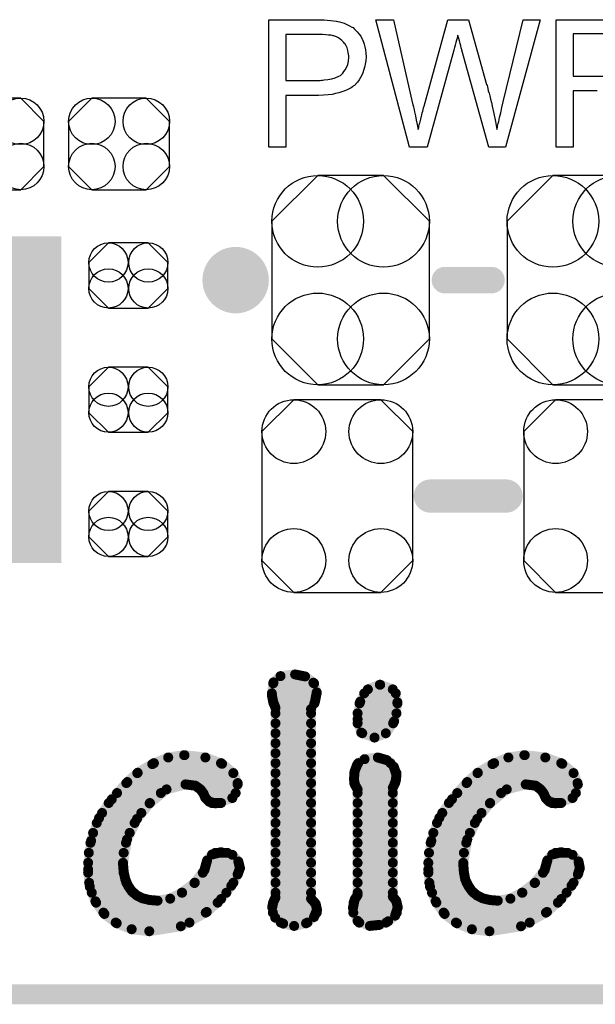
# Model space of a CAD drawing. Extents: x -0.07 to 0.95, y -0.15 to 2.1.
# Tile 5 of 14: x 0.52 to 0.69, y -0.15 to 0.14. Entities that reach past the tile are written whole.
import ezdxf

# ---------------------------------------------------------------- set-up
doc = ezdxf.new("R2010")
doc.units = 0
doc.layers.get('0').update_dxf_attribs({"linetype": 'CONTINUOUS'})
for name, color, linetype in [('gko', 6, 'CONTINUOUS'), ('gto', 2, 'CONTINUOUS'), ('gts', 1, 'CONTINUOUS')]:
    doc.layers.add(name, color=color, linetype=linetype)

# ---------------------------------------------------------------- blocks, each defined once
blk = doc.blocks.new('D74')
at = {"const_width": 0.005}
blk.add_lwpolyline([(-0.0025, 0, 1), (0.0025, 0, 1)], format="xyb", close=True, dxfattribs=at)
blk = doc.blocks.new('D75')
at = {"const_width": 0.004}
blk.add_lwpolyline([(-0.002, 0, 1), (0.002, 0, 1)], format="xyb", close=True, dxfattribs=at)
blk = doc.blocks.new('D99')
at = {"const_width": 0.0015}
blk.add_lwpolyline([(-0.00075, 0, 1), (0.00075, 0, 1)], format="xyb", close=True, dxfattribs=at)
blk = doc.blocks.new('D105')
blk.add_lwpolyline([(-0.0152, 0.0068), (-0.0152, -0.0068), (-0.0082, -0.0138), (0.0082, -0.0138), (0.0152, -0.0068), (0.0152, 0.0068), (0.0082, 0.0138), (-0.0082, 0.0138)], close=True)
for centre in [(-0.0082, 0.0068), (0.0082, 0.0068), (-0.0082, -0.0068), (0.0082, -0.0068)]:
    blk.add_circle(centre, 0.007)
blk = doc.blocks.new('D145')
blk.add_lwpolyline([(0.006, 0.0098), (-0.006, 0.0098), (-0.0119, 0.0039), (-0.0119, -0.0039), (-0.006, -0.0098), (0.006, -0.0098), (0.0119, -0.0039), (0.0119, 0.0039)], close=True)
for centre in [(-0.006, 0.0039), (0.006, 0.0039), (-0.006, -0.0039), (0.006, -0.0039)]:
    blk.add_circle(centre, 0.0059)
blk = doc.blocks.new('D148')
blk.add_lwpolyline([(0.0227, -0.0194), (0.0227, 0.0194), (0.0131, 0.029), (-0.0131, 0.029), (-0.0227, 0.0194), (-0.0227, -0.0194), (-0.0131, -0.029), (0.0131, -0.029)], close=True)
for centre in [(-0.0131, 0.0194), (0.0131, 0.0194), (-0.0131, -0.0194), (0.0131, -0.0194)]:
    blk.add_circle(centre, 0.0096)
blk = doc.blocks.new('D156')
blk.add_lwpolyline([(-0.0237, 0.0177), (-0.0237, -0.0177), (-0.0099, -0.0315), (0.0099, -0.0315), (0.0237, -0.0177), (0.0237, 0.0177), (0.0099, 0.0315), (-0.0099, 0.0315)], close=True)
for centre in [(-0.0099, 0.0177), (0.0099, 0.0177), (-0.0099, -0.0177), (0.0099, -0.0177)]:
    blk.add_circle(centre, 0.0138)
blk = doc.blocks.new('D137')
at = {"const_width": 0.0984}
blk.add_lwpolyline([(-0.0315, 0), (0.0315, 0)], dxfattribs=at)

msp = doc.modelspace()

# ---------------------------------------------------------------- linework, layer by layer
at = {"layer": 'gko', "color": 6, "const_width": 0.006}
msp.add_lwpolyline([(-0.05, -0.15), (0.85, -0.15)], dxfattribs=at)
at = {"layer": 'gto', "color": 2}
for points in [[(0.6126, 0.1434), (0.6135, 0.1433), (0.6145, 0.1432), (0.6155, 0.1431), (0.6163, 0.143), (0.6164, 0.143), (0.6168, 0.1429), (0.6173, 0.1428), (0.618, 0.1426), (0.6187, 0.1424), (0.6195, 0.142), (0.6203, 0.1416), (0.621, 0.1412), (0.6211, 0.1411), (0.6214, 0.141), (0.6217, 0.1406), (0.6221, 0.1402), (0.6226, 0.1397), (0.6231, 0.1391), (0.6237, 0.1384), (0.6241, 0.1375), (0.6242, 0.1374), (0.6243, 0.1371), (0.6245, 0.1366), (0.6247, 0.136), (0.6249, 0.1352), (0.6251, 0.1343), (0.6252, 0.1333), (0.6253, 0.1322), (0.6253, 0.1322), (0.6253, 0.132), (0.6253, 0.1318), (0.6252, 0.1314), (0.6252, 0.131), (0.6251, 0.1305), (0.625, 0.13), (0.6249, 0.1294), (0.6245, 0.1281), (0.6243, 0.1274), (0.624, 0.1267), (0.6236, 0.126), (0.6232, 0.1253), (0.6227, 0.1246), (0.6221, 0.124), (0.6221, 0.1239), (0.622, 0.1238), (0.6218, 0.1236), (0.6215, 0.1235), (0.6212, 0.1232), (0.6208, 0.1229), (0.6202, 0.1226), (0.6196, 0.1223), (0.6189, 0.122), (0.618, 0.1217), (0.6171, 0.1214), (0.6161, 0.1212), (0.615, 0.1209), (0.6138, 0.1208), (0.6124, 0.1207), (0.6109, 0.1206), (0.6011, 0.1206), (0.6011, 0.105), (0.596, 0.105), (0.596, 0.1434), (0.6118, 0.1434), (0.6126, 0.1434)], [(0.6672, 0.105), (0.6622, 0.105), (0.6541, 0.1342), (0.6541, 0.1343), (0.6541, 0.1344), (0.654, 0.1346), (0.6539, 0.1349), (0.6538, 0.1355), (0.6536, 0.1362), (0.6534, 0.137), (0.6532, 0.1377), (0.653, 0.1383), (0.6529, 0.1386), (0.6529, 0.1387), (0.6529, 0.1387), (0.6528, 0.1386), (0.6528, 0.1383), (0.6527, 0.1378), (0.6525, 0.1372), (0.6523, 0.1365), (0.6521, 0.1357), (0.6519, 0.135), (0.6517, 0.1342), (0.6436, 0.105), (0.6383, 0.105), (0.6282, 0.1434), (0.6335, 0.1434), (0.6392, 0.1182), (0.6392, 0.1182), (0.6393, 0.118), (0.6393, 0.1178), (0.6394, 0.1175), (0.6395, 0.1172), (0.6396, 0.1168), (0.6397, 0.1163), (0.6398, 0.1157), (0.6401, 0.1145), (0.6403, 0.1132), (0.6406, 0.1118), (0.6409, 0.1103), (0.6409, 0.1104), (0.641, 0.1106), (0.6411, 0.1109), (0.6411, 0.1113), (0.6412, 0.1118), (0.6414, 0.1123), (0.6417, 0.1135), (0.642, 0.1148), (0.6421, 0.1154), (0.6423, 0.1159), (0.6424, 0.1164), (0.6425, 0.1169), (0.6426, 0.1172), (0.6427, 0.1174), (0.6499, 0.1434), (0.6561, 0.1434), (0.6615, 0.1239), (0.6615, 0.1239), (0.6617, 0.1236), (0.6618, 0.1232), (0.6619, 0.1227), (0.662, 0.122), (0.6623, 0.1213), (0.6625, 0.1205), (0.6627, 0.1195), (0.663, 0.1185), (0.6632, 0.1174), (0.6637, 0.1152), (0.6642, 0.1128), (0.6646, 0.1103), (0.6646, 0.1104), (0.6647, 0.1105), (0.6647, 0.1107), (0.6648, 0.111), (0.6648, 0.1113), (0.6649, 0.1117), (0.665, 0.1122), (0.6652, 0.1128), (0.6654, 0.114), (0.6658, 0.1154), (0.6661, 0.117), (0.6665, 0.1187), (0.6725, 0.1434), (0.6777, 0.1434), (0.6672, 0.105)], [(0.6948, 0.122), (0.6942, 0.122), (0.6876, 0.122), (0.6876, 0.105), (0.6825, 0.105), (0.6825, 0.1434), (0.7003, 0.1434)], [(0.6121, 0.1389), (0.6011, 0.1389), (0.6011, 0.1251), (0.6114, 0.1251), (0.6118, 0.1252), (0.6122, 0.1252), (0.6126, 0.1253), (0.6137, 0.1254), (0.6149, 0.1256), (0.616, 0.1259), (0.6171, 0.1264), (0.6176, 0.1266), (0.618, 0.127), (0.6181, 0.1271), (0.6183, 0.1273), (0.6186, 0.1278), (0.619, 0.1283), (0.6194, 0.129), (0.6198, 0.1299), (0.62, 0.1309), (0.6201, 0.1321), (0.6201, 0.1321), (0.6201, 0.1322), (0.6201, 0.1325), (0.62, 0.133), (0.6199, 0.1335), (0.6198, 0.1341), (0.6196, 0.1349), (0.6193, 0.1355), (0.6189, 0.1362), (0.6188, 0.1362), (0.6186, 0.1365), (0.6184, 0.1367), (0.618, 0.1371), (0.6175, 0.1375), (0.617, 0.1379), (0.6164, 0.1382), (0.6156, 0.1385), (0.6156, 0.1385), (0.6154, 0.1385), (0.615, 0.1386), (0.6146, 0.1387), (0.6139, 0.1387), (0.6131, 0.1388), (0.6121, 0.1389)], [(0.6997, 0.1391), (0.6876, 0.1391), (0.6876, 0.1264), (0.6991, 0.1264)]]:
    msp.add_lwpolyline(points, dxfattribs=at)
at = {"layer": 'gto', "color": 2, "const_width": 0.01}
for points in [[(0.591, 0.065, 1), (0.581, 0.065)], [(0.581, 0.065, 1), (0.591, 0.065)]]:
    msp.add_lwpolyline(points, format="xyb", dxfattribs=at)
at = {"layer": 'gto', "color": 2}
for points, const_width in [([(0.581, 0.065), (0.581, 0.065)], 0.01), ([(0.591, 0.065), (0.591, 0.065)], 0.01), ([(0.591, 0.065), (0.591, 0.065)], 0.01), ([(0.649, 0.065), (0.663, 0.065)], 0.008), ([(0.6446, 0), (0.6674, 0)], 0.01), ([(0.5974, -0.0561), (0.5995, -0.0542)], 0.003), ([(0.5995, -0.0542), (0.6039, -0.0537)], 0.003), ([(0.6039, -0.0537), (0.6069, -0.0543)], 0.003), ([(0.6069, -0.0543), (0.6094, -0.0562)], 0.003), ([(0.5969, -0.0599), (0.5974, -0.0561)], 0.003), ([(0.5973, -0.0564), (0.6096, -0.0564)], 0.003), ([(0.6094, -0.0562), (0.6104, -0.0591)], 0.003), ([(0.6258, -0.0582), (0.6294, -0.0568)], 0.003), ([(0.6294, -0.0568), (0.6295, -0.0568)], 0.003), ([(0.6295, -0.0568), (0.6333, -0.0582)], 0.003), ([(0.5969, -0.0594), (0.6104, -0.0594)], 0.003), ([(0.5969, -0.0599), (0.5973, -0.062)], 0.003), ([(0.6099, -0.0618), (0.6104, -0.0591)], 0.003), ([(0.6235, -0.0619), (0.6258, -0.0582)], 0.003), ([(0.6247, -0.0594), (0.6342, -0.0594)], 0.003), ([(0.6333, -0.0582), (0.6347, -0.0621)], 0.003), ([(0.5973, -0.062), (0.598, -0.0638)], 0.003), ([(0.5974, -0.0624), (0.6097, -0.0624)], 0.003), ([(0.6087, -0.0641), (0.6099, -0.0618)], 0.003), ([(0.6227, -0.0672), (0.6235, -0.0619)], 0.003), ([(0.6233, -0.0624), (0.6347, -0.0624)], 0.003), ([(0.6337, -0.0678), (0.6347, -0.0621)], 0.003), ([(0.598, -0.1208), (0.598, -0.0638)], 0.003), ([(0.598, -0.0654), (0.6087, -0.0654)], 0.003), ([(0.6087, -0.1212), (0.6087, -0.0641)], 0.003), ([(0.6227, -0.0654), (0.6344, -0.0654)], 0.003), ([(0.598, -0.0684), (0.6087, -0.0684)], 0.003), ([(0.6227, -0.0672), (0.6238, -0.0712)], 0.003), ([(0.6227, -0.0684), (0.6334, -0.0684)], 0.003), ([(0.6312, -0.0714), (0.6337, -0.0678)], 0.003), ([(0.598, -0.0714), (0.6087, -0.0714)], 0.003), ([(0.6238, -0.0712), (0.6278, -0.0727)], 0.003), ([(0.6241, -0.0714), (0.6312, -0.0714)], 0.003), ([(0.6278, -0.0727), (0.6312, -0.0714)], 0.003), ([(0.598, -0.0744), (0.6087, -0.0744)], 0.003), ([(0.5657, -0.0787), (0.5705, -0.078)], 0.003), ([(0.5705, -0.078), (0.5706, -0.078)], 0.003), ([(0.5706, -0.078), (0.5769, -0.0787)], 0.003), ([(0.598, -0.0774), (0.6087, -0.0774)], 0.003), ([(0.6681, -0.0787), (0.6729, -0.078)], 0.003), ([(0.6729, -0.078), (0.673, -0.078)], 0.003), ([(0.673, -0.078), (0.6792, -0.0787)], 0.003), ([(0.5565, -0.0833), (0.5609, -0.0807)], 0.003), ([(0.5609, -0.0807), (0.5657, -0.0787)], 0.003), ([(0.5614, -0.0804), (0.5816, -0.0804)], 0.003), ([(0.5769, -0.0787), (0.5819, -0.0806)], 0.003), ([(0.5819, -0.0806), (0.5853, -0.0834)], 0.003), ([(0.598, -0.0804), (0.6087, -0.0804)], 0.003), ([(0.6218, -0.0829), (0.6226, -0.0808)], 0.003), ([(0.6226, -0.0808), (0.6248, -0.0792)], 0.003), ([(0.6229, -0.0804), (0.6326, -0.0804)], 0.003), ([(0.6248, -0.0792), (0.6288, -0.0787)], 0.003), ([(0.6288, -0.0787), (0.6315, -0.0795)], 0.003), ([(0.6315, -0.0795), (0.6336, -0.0815)], 0.003), ([(0.6336, -0.0815), (0.6344, -0.0839)], 0.003), ([(0.6589, -0.0833), (0.6633, -0.0807)], 0.003), ([(0.6633, -0.0807), (0.6681, -0.0787)], 0.003), ([(0.6638, -0.0804), (0.684, -0.0804)], 0.003), ([(0.6792, -0.0787), (0.6843, -0.0806)], 0.003), ([(0.6843, -0.0806), (0.6877, -0.0834)], 0.003), ([(0.5534, -0.0861), (0.5565, -0.0833)], 0.003), ([(0.5564, -0.0834), (0.5853, -0.0834)], 0.003), ([(0.5853, -0.0834), (0.5866, -0.0868)], 0.003), ([(0.598, -0.0834), (0.6087, -0.0834)], 0.003), ([(0.6216, -0.0853), (0.6218, -0.0829)], 0.003), ([(0.6217, -0.0834), (0.6344, -0.0834)], 0.003), ([(0.6342, -0.0857), (0.6344, -0.084)], 0.003), ([(0.6344, -0.084), (0.6344, -0.0839)], 0.003), ([(0.6557, -0.0861), (0.6589, -0.0833)], 0.003), ([(0.6588, -0.0834), (0.6877, -0.0834)], 0.003), ([(0.6877, -0.0834), (0.689, -0.0868)], 0.003), ([(0.5487, -0.0913), (0.5534, -0.0861)], 0.003), ([(0.5531, -0.0864), (0.5866, -0.0864)], 0.003), ([(0.5652, -0.0883), (0.5709, -0.0868)], 0.003), ([(0.5709, -0.0868), (0.5739, -0.0872)], 0.003), ([(0.5739, -0.0872), (0.5754, -0.0883)], 0.003), ([(0.585, -0.0909), (0.5866, -0.0868)], 0.003), ([(0.598, -0.0864), (0.6087, -0.0864)], 0.003), ([(0.6216, -0.0853), (0.6219, -0.0869)], 0.003), ([(0.6217, -0.0864), (0.634, -0.0864)], 0.003), ([(0.6219, -0.0869), (0.6227, -0.0883)], 0.003), ([(0.6333, -0.0878), (0.6337, -0.087)], 0.003), ([(0.6337, -0.087), (0.6342, -0.0857)], 0.003), ([(0.6511, -0.0913), (0.6557, -0.0861)], 0.003), ([(0.6555, -0.0864), (0.6889, -0.0864)], 0.003), ([(0.6676, -0.0883), (0.6733, -0.0868)], 0.003), ([(0.6733, -0.0868), (0.6763, -0.0872)], 0.003), ([(0.6763, -0.0872), (0.6778, -0.0883)], 0.003), ([(0.6874, -0.0909), (0.689, -0.0868)], 0.003), ([(0.5503, -0.0894), (0.5635, -0.0894)], 0.003), ([(0.5601, -0.0925), (0.5652, -0.0883)], 0.003), ([(0.5754, -0.0883), (0.5763, -0.0895)], 0.003), ([(0.5762, -0.0894), (0.586, -0.0894)], 0.003), ([(0.5763, -0.0895), (0.5769, -0.0909)], 0.003), ([(0.598, -0.0894), (0.6087, -0.0894)], 0.003), ([(0.6227, -0.1201), (0.6227, -0.0883)], 0.003), ([(0.6227, -0.0894), (0.6333, -0.0894)], 0.003), ([(0.6333, -0.1206), (0.6333, -0.0878)], 0.003), ([(0.6527, -0.0894), (0.6659, -0.0894)], 0.003), ([(0.6625, -0.0925), (0.6676, -0.0883)], 0.003), ([(0.6778, -0.0883), (0.6787, -0.0895)], 0.003), ([(0.6786, -0.0894), (0.6884, -0.0894)], 0.003), ([(0.6787, -0.0895), (0.6793, -0.0909)], 0.003), ([(0.5449, -0.0969), (0.5487, -0.0913)], 0.003), ([(0.5478, -0.0924), (0.5602, -0.0924)], 0.003), ([(0.5563, -0.0972), (0.5601, -0.0925)], 0.003), ([(0.5769, -0.0909), (0.578, -0.092)], 0.003), ([(0.578, -0.092), (0.5799, -0.0925)], 0.003), ([(0.5788, -0.0924), (0.5816, -0.0924)], 0.003), ([(0.5799, -0.0925), (0.585, -0.0909)], 0.003), ([(0.598, -0.0924), (0.6087, -0.0924)], 0.003), ([(0.6227, -0.0924), (0.6333, -0.0924)], 0.003), ([(0.6473, -0.0969), (0.6511, -0.0913)], 0.003), ([(0.6502, -0.0924), (0.6626, -0.0924)], 0.003), ([(0.6587, -0.0972), (0.6625, -0.0925)], 0.003), ([(0.6793, -0.0909), (0.6804, -0.092)], 0.003), ([(0.6804, -0.092), (0.6823, -0.0925)], 0.003), ([(0.6812, -0.0924), (0.684, -0.0924)], 0.003), ([(0.6823, -0.0925), (0.6874, -0.0909)], 0.003), ([(0.5458, -0.0954), (0.5576, -0.0954)], 0.003), ([(0.598, -0.0954), (0.6087, -0.0954)], 0.003), ([(0.6227, -0.0954), (0.6333, -0.0954)], 0.003), ([(0.6482, -0.0954), (0.66, -0.0954)], 0.003), ([(0.5425, -0.1038), (0.5449, -0.0969)], 0.003), ([(0.5442, -0.0984), (0.5556, -0.0984)], 0.003), ([(0.5533, -0.1034), (0.5563, -0.0972)], 0.003), ([(0.598, -0.0984), (0.6087, -0.0984)], 0.003), ([(0.6227, -0.0984), (0.6333, -0.0984)], 0.003), ([(0.6449, -0.1038), (0.6473, -0.0969)], 0.003), ([(0.6466, -0.0984), (0.658, -0.0984)], 0.003), ([(0.6557, -0.1034), (0.6587, -0.0972)], 0.003), ([(0.5431, -0.1014), (0.5541, -0.1014)], 0.003), ([(0.598, -0.1014), (0.6087, -0.1014)], 0.003), ([(0.6227, -0.1014), (0.6333, -0.1014)], 0.003), ([(0.6455, -0.1014), (0.6565, -0.1014)], 0.003), ([(0.5416, -0.1124), (0.5425, -0.1038)], 0.003), ([(0.5423, -0.1044), (0.553, -0.1044)], 0.003), ([(0.5521, -0.1107), (0.5533, -0.1034)], 0.003), ([(0.598, -0.1044), (0.6087, -0.1044)], 0.003), ([(0.6227, -0.1044), (0.6333, -0.1044)], 0.003), ([(0.644, -0.1124), (0.6449, -0.1038)], 0.003), ([(0.6447, -0.1044), (0.6554, -0.1044)], 0.003), ([(0.6545, -0.1107), (0.6557, -0.1034)], 0.003), ([(0.5418, -0.1074), (0.5523, -0.1074)], 0.003), ([(0.5774, -0.1097), (0.5789, -0.1079)], 0.003), ([(0.5789, -0.1079), (0.5816, -0.1072)], 0.003), ([(0.5799, -0.1074), (0.5835, -0.1074)], 0.003), ([(0.5816, -0.1072), (0.585, -0.108)], 0.003), ([(0.585, -0.108), (0.5868, -0.11)], 0.003), ([(0.598, -0.1074), (0.6087, -0.1074)], 0.003), ([(0.6227, -0.1074), (0.6333, -0.1074)], 0.003), ([(0.6442, -0.1074), (0.6547, -0.1074)], 0.003), ([(0.6798, -0.1097), (0.6813, -0.1079)], 0.003), ([(0.6813, -0.1079), (0.684, -0.1072)], 0.003), ([(0.6823, -0.1074), (0.6859, -0.1074)], 0.003), ([(0.684, -0.1072), (0.6874, -0.108)], 0.003), ([(0.6874, -0.108), (0.6892, -0.11)], 0.003), ([(0.5416, -0.1104), (0.5521, -0.1104)], 0.003), ([(0.5521, -0.1107), (0.5523, -0.1132)], 0.003), ([(0.5766, -0.1126), (0.5774, -0.1097)], 0.003), ([(0.5772, -0.1104), (0.5869, -0.1104)], 0.003), ([(0.5868, -0.11), (0.5873, -0.112)], 0.003), ([(0.598, -0.1104), (0.6087, -0.1104)], 0.003), ([(0.6227, -0.1104), (0.6333, -0.1104)], 0.003), ([(0.644, -0.1104), (0.6545, -0.1104)], 0.003), ([(0.6545, -0.1107), (0.6547, -0.1132)], 0.003), ([(0.679, -0.1126), (0.6798, -0.1097)], 0.003), ([(0.6796, -0.1104), (0.6893, -0.1104)], 0.003), ([(0.6892, -0.11), (0.6896, -0.112)], 0.003), ([(0.5416, -0.1124), (0.5421, -0.1176)], 0.003), ([(0.5416, -0.1134), (0.5523, -0.1134)], 0.003), ([(0.5523, -0.1132), (0.5528, -0.1154)], 0.003), ([(0.5736, -0.1165), (0.5766, -0.1126)], 0.003), ([(0.5761, -0.1134), (0.5868, -0.1134)], 0.003), ([(0.5847, -0.1173), (0.5866, -0.1139)], 0.003), ([(0.5866, -0.1139), (0.5873, -0.112)], 0.003), ([(0.598, -0.1134), (0.6087, -0.1134)], 0.003), ([(0.6227, -0.1134), (0.6333, -0.1134)], 0.003), ([(0.644, -0.1124), (0.6445, -0.1176)], 0.003), ([(0.644, -0.1134), (0.6547, -0.1134)], 0.003), ([(0.6547, -0.1132), (0.6551, -0.1154)], 0.003), ([(0.676, -0.1165), (0.679, -0.1126)], 0.003), ([(0.6785, -0.1134), (0.6892, -0.1134)], 0.003), ([(0.6871, -0.1173), (0.689, -0.1139)], 0.003), ([(0.689, -0.1139), (0.6896, -0.112)], 0.003), ([(0.5419, -0.1164), (0.5531, -0.1164)], 0.003), ([(0.5528, -0.1154), (0.5536, -0.1173)], 0.003), ([(0.5698, -0.1194), (0.5736, -0.1165)], 0.003), ([(0.5737, -0.1164), (0.5853, -0.1164)], 0.003), ([(0.598, -0.1164), (0.6087, -0.1164)], 0.003), ([(0.6227, -0.1164), (0.6333, -0.1164)], 0.003), ([(0.6443, -0.1164), (0.6555, -0.1164)], 0.003), ([(0.6551, -0.1154), (0.656, -0.1173)], 0.003), ([(0.6722, -0.1194), (0.676, -0.1165)], 0.003), ([(0.6761, -0.1164), (0.6877, -0.1164)], 0.003), ([(0.5421, -0.1176), (0.5438, -0.122)], 0.003), ([(0.5427, -0.1194), (0.5552, -0.1194)], 0.003), ([(0.5536, -0.1173), (0.5547, -0.1189)], 0.003), ([(0.5547, -0.1189), (0.5562, -0.1202)], 0.003), ([(0.5663, -0.1212), (0.5698, -0.1194)], 0.003), ([(0.5699, -0.1194), (0.5832, -0.1194)], 0.003), ([(0.5816, -0.1213), (0.5847, -0.1173)], 0.003), ([(0.598, -0.1194), (0.6087, -0.1194)], 0.003), ([(0.6227, -0.1194), (0.6333, -0.1194)], 0.003), ([(0.6445, -0.1176), (0.6462, -0.122)], 0.003), ([(0.6451, -0.1194), (0.6576, -0.1194)], 0.003), ([(0.656, -0.1173), (0.6571, -0.1189)], 0.003), ([(0.6571, -0.1189), (0.6586, -0.1202)], 0.003), ([(0.6687, -0.1212), (0.6722, -0.1194)], 0.003), ([(0.6723, -0.1194), (0.6856, -0.1194)], 0.003), ([(0.684, -0.1213), (0.6871, -0.1173)], 0.003), ([(0.5438, -0.122), (0.5465, -0.1258)], 0.003), ([(0.544, -0.1224), (0.5806, -0.1224)], 0.003), ([(0.5562, -0.1202), (0.558, -0.1211)], 0.003), ([(0.558, -0.1211), (0.5601, -0.1216)], 0.003), ([(0.5601, -0.1216), (0.5625, -0.1218)], 0.003), ([(0.5625, -0.1218), (0.5663, -0.1212)], 0.003), ([(0.5773, -0.1252), (0.5816, -0.1213)], 0.003), ([(0.597, -0.1238), (0.5973, -0.1223)], 0.003), ([(0.5973, -0.1223), (0.598, -0.1208)], 0.003), ([(0.5973, -0.1224), (0.6098, -0.1224)], 0.003), ([(0.6087, -0.1212), (0.6101, -0.1228)], 0.003), ([(0.6101, -0.1228), (0.6105, -0.1246)], 0.003), ([(0.6213, -0.124), (0.6218, -0.1215)], 0.003), ([(0.6215, -0.1224), (0.6345, -0.1224)], 0.003), ([(0.6218, -0.1215), (0.6227, -0.1201)], 0.003), ([(0.6333, -0.1206), (0.6343, -0.1218)], 0.003), ([(0.6343, -0.1218), (0.6348, -0.1238)], 0.003), ([(0.6462, -0.122), (0.6489, -0.1258)], 0.003), ([(0.6464, -0.1224), (0.683, -0.1224)], 0.003), ([(0.6586, -0.1202), (0.6604, -0.1211)], 0.003), ([(0.6604, -0.1211), (0.6625, -0.1216)], 0.003), ([(0.6625, -0.1216), (0.6649, -0.1218)], 0.003), ([(0.6649, -0.1218), (0.6687, -0.1212)], 0.003), ([(0.6797, -0.1252), (0.684, -0.1213)], 0.003), ([(0.5462, -0.1254), (0.577, -0.1254)], 0.003), ([(0.5465, -0.1258), (0.5502, -0.1286)], 0.003), ([(0.5695, -0.1295), (0.5773, -0.1252)], 0.003), ([(0.597, -0.1238), (0.5979, -0.1269)], 0.003), ([(0.5972, -0.1254), (0.6104, -0.1254)], 0.003), ([(0.6096, -0.1267), (0.6105, -0.1246)], 0.003), ([(0.6213, -0.124), (0.6227, -0.1279)], 0.003), ([(0.6214, -0.1254), (0.6345, -0.1254)], 0.003), ([(0.634, -0.1263), (0.6348, -0.1238)], 0.003), ([(0.6486, -0.1254), (0.6794, -0.1254)], 0.003), ([(0.6489, -0.1258), (0.6526, -0.1286)], 0.003), ([(0.6719, -0.1295), (0.6797, -0.1252)], 0.003), ([(0.5499, -0.1284), (0.5721, -0.1284)], 0.003), ([(0.5502, -0.1286), (0.5547, -0.1304)], 0.003), ([(0.5979, -0.1269), (0.6003, -0.1287)], 0.003), ([(0.5996, -0.1284), (0.6076, -0.1284)], 0.003), ([(0.6003, -0.1287), (0.6036, -0.1294)], 0.003), ([(0.6036, -0.1294), (0.6072, -0.1286)], 0.003), ([(0.6072, -0.1286), (0.6096, -0.1267)], 0.003), ([(0.6227, -0.1279), (0.6264, -0.1294)], 0.003), ([(0.6232, -0.1284), (0.6313, -0.1284)], 0.003), ([(0.6292, -0.1291), (0.6319, -0.128)], 0.003), ([(0.6319, -0.128), (0.634, -0.1263)], 0.003), ([(0.6523, -0.1284), (0.6745, -0.1284)], 0.003), ([(0.6526, -0.1286), (0.6571, -0.1304)], 0.003), ([(0.5547, -0.1304), (0.56, -0.131)], 0.003), ([(0.56, -0.131), (0.5695, -0.1295)], 0.003), ([(0.6264, -0.1294), (0.6292, -0.1291)], 0.003), ([(0.6571, -0.1304), (0.6624, -0.131)], 0.003), ([(0.6624, -0.131), (0.6719, -0.1295)], 0.003)]:
    msp.add_lwpolyline(points, dxfattribs=dict(at, const_width=const_width))

# ---------------------------------------------------------------- block references
at = {"layer": 'gto'}
for name, p in [('D74', (0.581, 0.065)), ('D74', (0.581, 0.065)), ('D74', (0.591, 0.065)), ('D74', (0.591, 0.065)), ('D74', (0.591, 0.065)), ('D74', (0.591, 0.065)), ('D75', (0.649, 0.065)), ('D75', (0.663, 0.065)), ('D74', (0.6446, 0)), ('D74', (0.6674, 0)), ('D99', (0.5995, -0.0542)), ('D99', (0.5995, -0.0542)), ('D99', (0.6039, -0.0537)), ('D99', (0.6039, -0.0537)), ('D99', (0.6069, -0.0543)), ('D99', (0.6069, -0.0543)), ('D99', (0.5973, -0.0564)), ('D99', (0.5974, -0.0561)), ('D99', (0.5974, -0.0561)), ('D99', (0.6094, -0.0562)), ('D99', (0.6094, -0.0562)), ('D99', (0.6096, -0.0564)), ('D99', (0.6294, -0.0568)), ('D99', (0.6294, -0.0568)), ('D99', (0.6295, -0.0568)), ('D99', (0.6295, -0.0568)), ('D99', (0.5969, -0.0594)), ('D99', (0.5969, -0.0599)), ('D99', (0.5969, -0.0599)), ('D99', (0.6104, -0.0591)), ('D99', (0.6104, -0.0591)), ('D99', (0.6104, -0.0594)), ('D99', (0.6247, -0.0594)), ('D99', (0.6258, -0.0582)), ('D99', (0.6258, -0.0582)), ('D99', (0.6333, -0.0582)), ('D99', (0.6333, -0.0582)), ('D99', (0.6342, -0.0594)), ('D99', (0.5973, -0.062)), ('D99', (0.5974, -0.0624)), ('D99', (0.6097, -0.0624)), ('D99', (0.6099, -0.0618)), ('D99', (0.6233, -0.0624)), ('D99', (0.6235, -0.0619)), ('D99', (0.6235, -0.0619)), ('D99', (0.6347, -0.0621)), ('D99', (0.6347, -0.0621)), ('D99', (0.6347, -0.0624)), ('D99', (0.598, -0.0638)), ('D99', (0.598, -0.0638)), ('D99', (0.598, -0.0654)), ('D99', (0.6087, -0.0641)), ('D99', (0.6087, -0.0654)), ('D99', (0.6227, -0.0654)), ('D99', (0.6344, -0.0654)), ('D99', (0.598, -0.0684)), ('D99', (0.6087, -0.0684)), ('D99', (0.6227, -0.0672)), ('D99', (0.6227, -0.0672)), ('D99', (0.6227, -0.0684)), ('D99', (0.6334, -0.0684)), ('D99', (0.6337, -0.0678)), ('D99', (0.598, -0.0714)), ('D99', (0.6087, -0.0714)), ('D99', (0.6238, -0.0712)), ('D99', (0.6241, -0.0714)), ('D99', (0.6312, -0.0714)), ('D99', (0.6312, -0.0714)), ('D99', (0.598, -0.0744)), ('D99', (0.6087, -0.0744)), ('D99', (0.6278, -0.0727)), ('D99', (0.5705, -0.078)), ('D99', (0.5705, -0.078)), ('D99', (0.5706, -0.078)), ('D99', (0.5706, -0.078)), ('D99', (0.598, -0.0774)), ('D99', (0.6087, -0.0774)), ('D99', (0.6729, -0.078)), ('D99', (0.6729, -0.078)), ('D99', (0.673, -0.078)), ('D99', (0.673, -0.078)), ('D99', (0.5609, -0.0807)), ('D99', (0.5609, -0.0807)), ('D99', (0.5614, -0.0804)), ('D99', (0.5657, -0.0787)), ('D99', (0.5657, -0.0787)), ('D99', (0.5769, -0.0787)), ('D99', (0.5769, -0.0787)), ('D99', (0.5816, -0.0804)), ('D99', (0.5819, -0.0806)), ('D99', (0.5819, -0.0806)), ('D99', (0.598, -0.0804)), ('D99', (0.6087, -0.0804)), ('D99', (0.6226, -0.0808)), ('D99', (0.6226, -0.0808)), ('D99', (0.6229, -0.0804)), ('D99', (0.6248, -0.0792)), ('D99', (0.6248, -0.0792)), ('D99', (0.6288, -0.0787)), ('D99', (0.6288, -0.0787)), ('D99', (0.6315, -0.0795)), ('D99', (0.6315, -0.0795)), ('D99', (0.6326, -0.0804)), ('D99', (0.6336, -0.0815)), ('D99', (0.6336, -0.0815)), ('D99', (0.6633, -0.0807)), ('D99', (0.6633, -0.0807)), ('D99', (0.6638, -0.0804)), ('D99', (0.6681, -0.0787)), ('D99', (0.6681, -0.0787)), ('D99', (0.6792, -0.0787)), ('D99', (0.6792, -0.0787)), ('D99', (0.684, -0.0804)), ('D99', (0.6843, -0.0806)), ('D99', (0.6843, -0.0806)), ('D99', (0.5564, -0.0834)), ('D99', (0.5565, -0.0833)), ('D99', (0.5565, -0.0833)), ('D99', (0.5853, -0.0834)), ('D99', (0.5853, -0.0834)), ('D99', (0.5853, -0.0834)), ('D99', (0.598, -0.0834)), ('D99', (0.6087, -0.0834)), ('D99', (0.6217, -0.0834)), ('D99', (0.6218, -0.0829)), ('D99', (0.6218, -0.0829)), ('D99', (0.6344, -0.0834)), ('D99', (0.6344, -0.0839)), ('D99', (0.6344, -0.0839)), ('D99', (0.6344, -0.084)), ('D99', (0.6588, -0.0834)), ('D99', (0.6589, -0.0833)), ('D99', (0.6589, -0.0833)), ('D99', (0.6877, -0.0834)), ('D99', (0.6877, -0.0834)), ('D99', (0.6877, -0.0834)), ('D99', (0.5531, -0.0864)), ('D99', (0.5534, -0.0861)), ('D99', (0.5534, -0.0861)), ('D99', (0.5709, -0.0868)), ('D99', (0.5739, -0.0872)), ('D99', (0.5866, -0.0864)), ('D99', (0.5866, -0.0868)), ('D99', (0.5866, -0.0868)), ('D99', (0.598, -0.0864)), ('D99', (0.6087, -0.0864)), ('D99', (0.6216, -0.0853)), ('D99', (0.6216, -0.0853)), ('D99', (0.6217, -0.0864)), ('D99', (0.6219, -0.0869)), ('D99', (0.6337, -0.087)), ('D99', (0.634, -0.0864)), ('D99', (0.6342, -0.0857)), ('D99', (0.6555, -0.0864)), ('D99', (0.6557, -0.0861)), ('D99', (0.6557, -0.0861)), ('D99', (0.6733, -0.0868)), ('D99', (0.6763, -0.0872)), ('D99', (0.6889, -0.0864)), ('D99', (0.689, -0.0868)), ('D99', (0.689, -0.0868)), ('D99', (0.5503, -0.0894)), ('D99', (0.5635, -0.0894)), ('D99', (0.5652, -0.0883)), ('D99', (0.5754, -0.0883)), ('D99', (0.5762, -0.0894)), ('D99', (0.5763, -0.0895)), ('D99', (0.586, -0.0894)), ('D99', (0.598, -0.0894)), ('D99', (0.6087, -0.0894)), ('D99', (0.6227, -0.0883)), ('D99', (0.6227, -0.0883)), ('D99', (0.6227, -0.0894)), ('D99', (0.6333, -0.0878)), ('D99', (0.6333, -0.0894)), ('D99', (0.6527, -0.0894)), ('D99', (0.6659, -0.0894)), ('D99', (0.6676, -0.0883)), ('D99', (0.6778, -0.0883)), ('D99', (0.6786, -0.0894)), ('D99', (0.6787, -0.0895)), ('D99', (0.6884, -0.0894)), ('D99', (0.5478, -0.0924)), ('D99', (0.5487, -0.0913)), ('D99', (0.5487, -0.0913)), ('D99', (0.5601, -0.0925)), ('D99', (0.5602, -0.0924)), ('D99', (0.5769, -0.0909)), ('D99', (0.578, -0.092)), ('D99', (0.5788, -0.0924)), ('D99', (0.5799, -0.0925)), ('D99', (0.5816, -0.0924)), ('D99', (0.585, -0.0909)), ('D99', (0.598, -0.0924)), ('D99', (0.6087, -0.0924)), ('D99', (0.6227, -0.0924)), ('D99', (0.6333, -0.0924)), ('D99', (0.6502, -0.0924)), ('D99', (0.6511, -0.0913)), ('D99', (0.6511, -0.0913)), ('D99', (0.6625, -0.0925)), ('D99', (0.6626, -0.0924)), ('D99', (0.6793, -0.0909)), ('D99', (0.6804, -0.092)), ('D99', (0.6812, -0.0924)), ('D99', (0.6823, -0.0925)), ('D99', (0.684, -0.0924)), ('D99', (0.6874, -0.0909)), ('D99', (0.5458, -0.0954)), ('D99', (0.5576, -0.0954)), ('D99', (0.598, -0.0954)), ('D99', (0.6087, -0.0954)), ('D99', (0.6227, -0.0954)), ('D99', (0.6333, -0.0954)), ('D99', (0.6482, -0.0954)), ('D99', (0.66, -0.0954)), ('D99', (0.5442, -0.0984)), ('D99', (0.5449, -0.0969)), ('D99', (0.5449, -0.0969)), ('D99', (0.5556, -0.0984)), ('D99', (0.5563, -0.0972)), ('D99', (0.598, -0.0984)), ('D99', (0.6087, -0.0984)), ('D99', (0.6227, -0.0984)), ('D99', (0.6333, -0.0984)), ('D99', (0.6466, -0.0984)), ('D99', (0.6473, -0.0969)), ('D99', (0.6473, -0.0969)), ('D99', (0.658, -0.0984)), ('D99', (0.6587, -0.0972)), ('D99', (0.5431, -0.1014)), ('D99', (0.5541, -0.1014)), ('D99', (0.598, -0.1014)), ('D99', (0.6087, -0.1014)), ('D99', (0.6227, -0.1014)), ('D99', (0.6333, -0.1014)), ('D99', (0.6455, -0.1014)), ('D99', (0.6565, -0.1014)), ('D99', (0.5423, -0.1044)), ('D99', (0.5425, -0.1038)), ('D99', (0.5425, -0.1038)), ('D99', (0.553, -0.1044)), ('D99', (0.5533, -0.1034)), ('D99', (0.598, -0.1044)), ('D99', (0.6087, -0.1044)), ('D99', (0.6227, -0.1044)), ('D99', (0.6333, -0.1044)), ('D99', (0.6447, -0.1044)), ('D99', (0.6449, -0.1038)), ('D99', (0.6449, -0.1038)), ('D99', (0.6554, -0.1044)), ('D99', (0.6557, -0.1034)), ('D99', (0.5418, -0.1074)), ('D99', (0.5523, -0.1074)), ('D99', (0.5789, -0.1079)), ('D99', (0.5789, -0.1079)), ('D99', (0.5799, -0.1074)), ('D99', (0.5816, -0.1072)), ('D99', (0.5816, -0.1072)), ('D99', (0.5835, -0.1074)), ('D99', (0.585, -0.108)), ('D99', (0.585, -0.108)), ('D99', (0.598, -0.1074)), ('D99', (0.6087, -0.1074)), ('D99', (0.6227, -0.1074)), ('D99', (0.6333, -0.1074)), ('D99', (0.6442, -0.1074)), ('D99', (0.6547, -0.1074)), ('D99', (0.6813, -0.1079)), ('D99', (0.6813, -0.1079)), ('D99', (0.6823, -0.1074)), ('D99', (0.684, -0.1072)), ('D99', (0.684, -0.1072)), ('D99', (0.6859, -0.1074)), ('D99', (0.6874, -0.108)), ('D99', (0.6874, -0.108)), ('D99', (0.5416, -0.1104)), ('D99', (0.5521, -0.1104)), ('D99', (0.5521, -0.1107)), ('D99', (0.5521, -0.1107)), ('D99', (0.5772, -0.1104)), ('D99', (0.5774, -0.1097)), ('D99', (0.5774, -0.1097)), ('D99', (0.5868, -0.11)), ('D99', (0.5868, -0.11)), ('D99', (0.5869, -0.1104)), ('D99', (0.598, -0.1104)), ('D99', (0.6087, -0.1104)), ('D99', (0.6227, -0.1104)), ('D99', (0.6333, -0.1104)), ('D99', (0.644, -0.1104)), ('D99', (0.6545, -0.1104)), ('D99', (0.6545, -0.1107)), ('D99', (0.6545, -0.1107)), ('D99', (0.6796, -0.1104)), ('D99', (0.6798, -0.1097)), ('D99', (0.6798, -0.1097)), ('D99', (0.6892, -0.11)), ('D99', (0.6892, -0.11)), ('D99', (0.6893, -0.1104)), ('D99', (0.5416, -0.1124)), ('D99', (0.5416, -0.1124)), ('D99', (0.5416, -0.1134)), ('D99', (0.5523, -0.1132)), ('D99', (0.5523, -0.1132)), ('D99', (0.5523, -0.1134)), ('D99', (0.5761, -0.1134)), ('D99', (0.5766, -0.1126)), ('D99', (0.5766, -0.1126)), ('D99', (0.5866, -0.1139)), ('D99', (0.5868, -0.1134)), ('D99', (0.5873, -0.112)), ('D99', (0.5873, -0.112)), ('D99', (0.598, -0.1134)), ('D99', (0.6087, -0.1134)), ('D99', (0.6227, -0.1134)), ('D99', (0.6333, -0.1134)), ('D99', (0.644, -0.1124)), ('D99', (0.644, -0.1124)), ('D99', (0.644, -0.1134)), ('D99', (0.6547, -0.1132)), ('D99', (0.6547, -0.1132)), ('D99', (0.6547, -0.1134)), ('D99', (0.6785, -0.1134)), ('D99', (0.679, -0.1126)), ('D99', (0.679, -0.1126)), ('D99', (0.689, -0.1139)), ('D99', (0.6892, -0.1134)), ('D99', (0.6896, -0.112)), ('D99', (0.6896, -0.112)), ('D99', (0.5419, -0.1164)), ('D99', (0.5528, -0.1154)), ('D99', (0.5528, -0.1154)), ('D99', (0.5531, -0.1164)), ('D99', (0.5736, -0.1165)), ('D99', (0.5736, -0.1165)), ('D99', (0.5737, -0.1164)), ('D99', (0.5853, -0.1164)), ('D99', (0.598, -0.1164)), ('D99', (0.6087, -0.1164)), ('D99', (0.6227, -0.1164)), ('D99', (0.6333, -0.1164)), ('D99', (0.6443, -0.1164)), ('D99', (0.6551, -0.1154)), ('D99', (0.6551, -0.1154)), ('D99', (0.6555, -0.1164)), ('D99', (0.676, -0.1165)), ('D99', (0.676, -0.1165)), ('D99', (0.6761, -0.1164)), ('D99', (0.6877, -0.1164)), ('D99', (0.5421, -0.1176)), ('D99', (0.5427, -0.1194)), ('D99', (0.5536, -0.1173)), ('D99', (0.5536, -0.1173)), ('D99', (0.5547, -0.1189)), ('D99', (0.5547, -0.1189)), ('D99', (0.5552, -0.1194)), ('D99', (0.5698, -0.1194)), ('D99', (0.5698, -0.1194)), ('D99', (0.5699, -0.1194)), ('D99', (0.5832, -0.1194)), ('D99', (0.5847, -0.1173)), ('D99', (0.598, -0.1194)), ('D99', (0.6087, -0.1194)), ('D99', (0.6227, -0.1194)), ('D99', (0.6333, -0.1194)), ('D99', (0.6445, -0.1176)), ('D99', (0.6451, -0.1194)), ('D99', (0.656, -0.1173)), ('D99', (0.656, -0.1173)), ('D99', (0.6571, -0.1189)), ('D99', (0.6571, -0.1189)), ('D99', (0.6576, -0.1194)), ('D99', (0.6722, -0.1194)), ('D99', (0.6722, -0.1194)), ('D99', (0.6723, -0.1194)), ('D99', (0.6856, -0.1194)), ('D99', (0.6871, -0.1173)), ('D99', (0.5438, -0.122)), ('D99', (0.544, -0.1224)), ('D99', (0.5562, -0.1202)), ('D99', (0.5562, -0.1202)), ('D99', (0.558, -0.1211)), ('D99', (0.558, -0.1211)), ('D99', (0.5601, -0.1216)), ('D99', (0.5601, -0.1216)), ('D99', (0.5625, -0.1218)), ('D99', (0.5625, -0.1218)), ('D99', (0.5663, -0.1212)), ('D99', (0.5663, -0.1212)), ('D99', (0.5806, -0.1224)), ('D99', (0.5816, -0.1213)), ('D99', (0.5973, -0.1223)), ('D99', (0.5973, -0.1223)), ('D99', (0.5973, -0.1224)), ('D99', (0.598, -0.1208)), ('D99', (0.598, -0.1208)), ('D99', (0.6087, -0.1212)), ('D99', (0.6087, -0.1212)), ('D99', (0.6098, -0.1224)), ('D99', (0.6101, -0.1228)), ('D99', (0.6101, -0.1228)), ('D99', (0.6215, -0.1224)), ('D99', (0.6218, -0.1215)), ('D99', (0.6218, -0.1215)), ('D99', (0.6227, -0.1201)), ('D99', (0.6227, -0.1201)), ('D99', (0.6333, -0.1206)), ('D99', (0.6333, -0.1206)), ('D99', (0.6343, -0.1218)), ('D99', (0.6343, -0.1218)), ('D99', (0.6345, -0.1224)), ('D99', (0.6462, -0.122)), ('D99', (0.6464, -0.1224)), ('D99', (0.6586, -0.1202)), ('D99', (0.6586, -0.1202)), ('D99', (0.6604, -0.1211)), ('D99', (0.6604, -0.1211)), ('D99', (0.6625, -0.1216)), ('D99', (0.6625, -0.1216)), ('D99', (0.6649, -0.1218)), ('D99', (0.6649, -0.1218)), ('D99', (0.6687, -0.1212)), ('D99', (0.6687, -0.1212)), ('D99', (0.683, -0.1224)), ('D99', (0.684, -0.1213)), ('D99', (0.5462, -0.1254)), ('D99', (0.5465, -0.1258)), ('D99', (0.577, -0.1254)), ('D99', (0.5773, -0.1252)), ('D99', (0.597, -0.1238)), ('D99', (0.597, -0.1238)), ('D99', (0.5972, -0.1254)), ('D99', (0.6104, -0.1254)), ('D99', (0.6105, -0.1246)), ('D99', (0.6105, -0.1246)), ('D99', (0.6213, -0.124)), ('D99', (0.6213, -0.124)), ('D99', (0.6214, -0.1254)), ('D99', (0.6345, -0.1254)), ('D99', (0.6348, -0.1238)), ('D99', (0.6348, -0.1238)), ('D99', (0.6486, -0.1254)), ('D99', (0.6489, -0.1258)), ('D99', (0.6794, -0.1254)), ('D99', (0.6797, -0.1252)), ('D99', (0.5499, -0.1284)), ('D99', (0.5502, -0.1286)), ('D99', (0.5721, -0.1284)), ('D99', (0.5979, -0.1269)), ('D99', (0.5996, -0.1284)), ('D99', (0.6003, -0.1287)), ('D99', (0.6072, -0.1286)), ('D99', (0.6076, -0.1284)), ('D99', (0.6096, -0.1267)), ('D99', (0.6227, -0.1279)), ('D99', (0.6232, -0.1284)), ('D99', (0.6313, -0.1284)), ('D99', (0.6319, -0.128)), ('D99', (0.634, -0.1263)), ('D99', (0.6523, -0.1284)), ('D99', (0.6526, -0.1286)), ('D99', (0.6745, -0.1284)), ('D99', (0.5547, -0.1304)), ('D99', (0.56, -0.131)), ('D99', (0.5695, -0.1295)), ('D99', (0.6036, -0.1294)), ('D99', (0.6264, -0.1294)), ('D99', (0.6292, -0.1291)), ('D99', (0.6571, -0.1304)), ('D99', (0.6624, -0.131)), ('D99', (0.6719, -0.1295))]:
    msp.add_blockref(name, p, dxfattribs=at)
at = {"layer": 'gts'}
for name, p in [('D105', (0.5131, 0.106)), ('D105', (0.5509, 0.106)), ('D156', (0.6206, 0.065)), ('D156', (0.6914, 0.065)), ('D137', (0.502, 0.029)), ('D145', (0.5537, 0.0664)), ('D145', (0.5537, 0.029)), ('D148', (0.6166, 0)), ('D148', (0.6954, 0)), ('D145', (0.5537, -0.0084))]:
    msp.add_blockref(name, p, dxfattribs=at)

doc.saveas('drawing.dxf')
